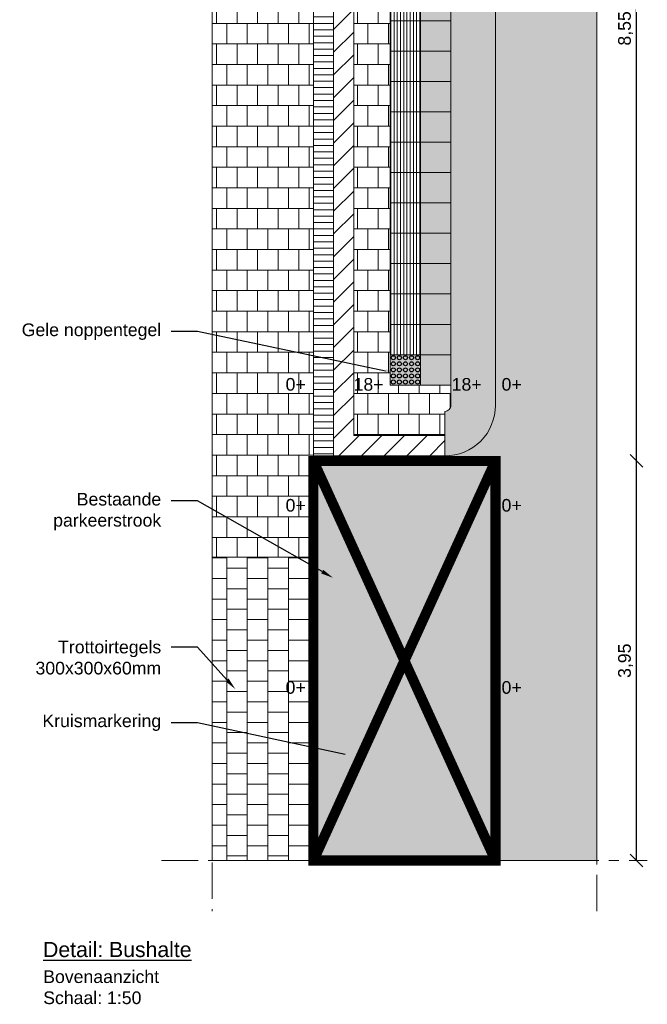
# Model space of a CAD drawing. Header units: metres. Extents: x -1 to 197910, y -70 to 354116.
# Tile 14 of 65: x 33.54 to 39.75, y 28.39 to 38.13. Entities that reach past the tile are written whole.
import ezdxf
from ezdxf import colors
from ezdxf.entities.mleader import LeaderData, LeaderLine
from ezdxf.math import Vec2, Vec3

# ---------------------------------------------------------------- set-up
doc = ezdxf.new("R2010")
doc.units = ezdxf.units.M
doc.header["$PDMODE"] = 1
doc.linetypes.add('ACAD_ISO04W100', pattern=[30, 24, -3, 0, -3])
for name, color, linetype, lineweight in [('N-WE-AL-DETAIL-G', 7, 'Continuous', 9), ('X-XX-AL-AANKLEDING-M', 7, 'Continuous', 18), ('X-XX-AL-AANKLEDING-T25', 7, 'Continuous', 25), ('X-XX-AL-AANKLEDING-T30', 7, 'Continuous', 30)]:
    doc.layers.add(name, color=color, linetype=linetype, lineweight=lineweight)
doc.layers.add('X-XX-AL-DETAIL-G', color=7, linetype='Continuous')
doc.styles.add('NLCS_ISO', font='arial.ttf')
doc.styles.get("Standard").update_dxf_attribs({"font": 'arial.ttf'})
doc.dimstyles.new('NLCS_1-50', dxfattribs={"dimscale": 0.05, "dimtxt": 2.5, "dimasz": 2.5, "dimexe": 1.25, "dimexo": 0.625, "dimtad": 1, "dimtxsty": 'Standard', "dimblk": 'OBLIQUE', "dimcen": 0, "dimse1": 1, "dimse2": 1, "dimadec": 0, "dimazin": 0, "dimtfac": 1, "dimtmove": 0, "dimatfit": 3, "dimfxl": 1, "dimarcsym": 0})

# ---------------------------------------------------------------- blocks, each defined once
blk = doc.blocks.new('_Oblique')
at = {"color": 0, "linetype": 'ByBlock', "lineweight": -2}
blk.add_line((-0.5, -0.5), (0.5, 0.5), dxfattribs=at)
blk = doc.blocks.new('*D129')
at = {"layer": 'Defpoints', "color": 0, "transparency": 16777216}
for p in [(38.245, 33.7645), (39.6374, 33.7645), (38.245, 29.8145)]:
    blk.add_point(p, dxfattribs=at)
at = {"layer": 'X-XX-AL-AANKLEDING-M', "color": 0, "lineweight": -2, "transparency": 16777216}
blk.add_line((39.6374, 29.8145), (39.6374, 33.7645), dxfattribs=at)
at = {"layer": 'X-XX-AL-AANKLEDING-M', "color": 0, "lineweight": -2, "transparency": 16777216, "xscale": 0.125, "yscale": 0.125, "zscale": 0.125}
for p, rotation in [((39.6374, 33.7645), 90), ((39.6374, 29.8145), 270)]:
    blk.add_blockref('_Oblique', p, dxfattribs=dict(at, rotation=rotation))
at = {"layer": 'X-XX-AL-AANKLEDING-M', "color": 0, "transparency": 16777216, "insert": (39.531, 31.7895), "char_height": 0.125, "attachment_point": 5, "rotation": 90}
blk.add_mtext('3,95', dxfattribs=at)
blk = doc.blocks.new('*D130')
at = {"layer": 'Defpoints', "color": 0, "transparency": 16777216}
for p in [(38.245, 42.3145), (39.6374, 42.3145), (38.245, 33.7645)]:
    blk.add_point(p, dxfattribs=at)
at = {"layer": 'X-XX-AL-AANKLEDING-M', "color": 0, "lineweight": -2, "transparency": 16777216}
blk.add_line((39.6374, 33.7645), (39.6374, 42.3145), dxfattribs=at)
at = {"layer": 'X-XX-AL-AANKLEDING-M', "color": 0, "lineweight": -2, "transparency": 16777216, "xscale": 0.125, "yscale": 0.125, "zscale": 0.125}
for p, rotation in [((39.6374, 42.3145), 90), ((39.6374, 33.7645), 270)]:
    blk.add_blockref('_Oblique', p, dxfattribs=dict(at, rotation=rotation))
at = {"layer": 'X-XX-AL-AANKLEDING-M', "color": 0, "transparency": 16777216, "insert": (39.531, 38.0395), "char_height": 0.125, "attachment_point": 5, "rotation": 90}
blk.add_mtext('8,55', dxfattribs=at)

msp = doc.modelspace()

# ---------------------------------------------------------------- hatches: boundary and pattern name
h = msp.add_hatch(color=254)
h.dxf.hatch_style = 1
h.paths.add_polyline_path([(37.505, 38.4145), (37.505, 38.1145), (37.805, 38.1145), (37.805, 38.4145)])
h = msp.add_hatch(color=251)
h.dxf.hatch_style = 1
h.paths.add_polyline_path([(37.805, 38.1145), (37.505, 38.1145), (37.505, 37.8145), (37.805, 37.8145)])
h = msp.add_hatch(color=254)
h.dxf.hatch_style = 1
h.paths.add_polyline_path([(37.805, 37.8145), (37.505, 37.8145), (37.505, 37.5145), (37.805, 37.5145)])
h = msp.add_hatch(color=251)
h.dxf.hatch_style = 1
h.paths.add_polyline_path([(37.805, 37.5145), (37.505, 37.5145), (37.505, 37.2145), (37.805, 37.2145)])
h = msp.add_hatch(color=254)
h.dxf.hatch_style = 1
h.paths.add_polyline_path([(37.505, 37.2145), (37.505, 36.9145), (37.805, 36.9145), (37.805, 37.2145)])
h = msp.add_hatch(color=251)
h.dxf.hatch_style = 1
h.paths.add_polyline_path([(37.805, 36.9145), (37.505, 36.9145), (37.505, 36.6145), (37.805, 36.6145)])
h = msp.add_hatch(color=254)
h.dxf.hatch_style = 1
h.paths.add_polyline_path([(37.805, 36.6145), (37.505, 36.6145), (37.505, 36.3145), (37.805, 36.3145)])
h = msp.add_hatch(color=251)
h.dxf.hatch_style = 1
h.paths.add_polyline_path([(37.805, 36.3145), (37.505, 36.3145), (37.505, 36.0145), (37.805, 36.0145)])
h = msp.add_hatch(color=254)
h.dxf.hatch_style = 1
h.paths.add_polyline_path([(37.505, 36.0145), (37.505, 35.7145), (37.805, 35.7145), (37.805, 36.0145)])
h = msp.add_hatch(color=251)
h.dxf.hatch_style = 1
h.paths.add_polyline_path([(37.805, 35.7145), (37.505, 35.7145), (37.505, 35.4145), (37.805, 35.4145)])
h = msp.add_hatch(color=254)
h.dxf.hatch_style = 1
h.paths.add_polyline_path([(37.805, 35.4145), (37.505, 35.4145), (37.505, 35.1145), (37.805, 35.1145)])
h = msp.add_hatch(color=251)
h.dxf.hatch_style = 1
h.paths.add_polyline_path([(37.805, 35.1145), (37.505, 35.1145), (37.505, 34.8145), (37.805, 34.8145)])
h = msp.add_hatch(color=254)
h.dxf.hatch_style = 1
h.paths.add_polyline_path([(37.505, 34.8145), (37.505, 34.5145), (37.805, 34.5145), (37.805, 34.8145)])
at = {"layer": 'N-WE-AL-DETAIL-G'}
h = msp.add_hatch(color=253, dxfattribs=at)
h.dxf.hatch_style = 1
edge = h.paths.add_edge_path()
edge.add_line((38.245, 47.1145), (39.245, 47.1145))
edge.add_line((39.245, 47.1145), (39.245, 29.8145))
edge.add_line((39.245, 29.8145), (36.445, 29.8145))
edge.add_line((36.445, 29.8145), (36.445, 33.8145))
edge.add_line((36.445, 33.8145), (37.745, 33.8145))
edge.add_arc((37.745, 34.3145), 0.5, 270, 360)
edge.add_line((38.245, 34.3145), (38.245, 46.1145))
edge.add_line((38.245, 46.1145), (36.445, 46.1145))
edge.add_line((36.445, 46.1145), (36.445, 47.1145))
edge.add_line((36.445, 47.1145), (38.245, 47.1145))
h = msp.add_hatch(dxfattribs=at)
h.set_pattern_fill('AR-B88', color=252, scale=0.001)
h.set_pattern_definition([(0, (-1.8, -1.53514), (0, 0.2032), []), (90, (-1.8, -1.53514), (-0.1016, 0.2032), [0.2032, -0.2032])])
h.paths.add_polyline_path([(35.445, 46.1145), (35.445, 32.8145), (36.445, 32.8145), (36.445, 46.1145)])
h = msp.add_hatch(dxfattribs=at)
h.set_pattern_fill('ANSI31', color=252, scale=0.02, angle=315)
h.set_pattern_definition([(0, (0, -1.535137), (1e-17, 0.0635), [])])
h.paths.add_polyline_path([(36.645, 44.3145), (36.445, 44.3145), (36.445, 33.8145), (36.645, 33.8145)])
h = msp.add_hatch(dxfattribs=at)
h.set_pattern_fill('ANSI31', color=252, scale=0.05)
h.set_pattern_definition([(45, (0, -1.53514), (-0.1122532, 0.1122532), [])])
h.paths.add_polyline_path([(37.745, 33.8145), (37.745, 34.0145), (36.845, 34.0145), (36.845, 42.3145), (36.645, 42.3145), (36.645, 33.8145)])
h = msp.add_hatch(dxfattribs=at)
h.set_pattern_fill('AR-B88', color=252, scale=0.001)
h.set_pattern_definition([(0, (0, -1.53514), (0, 0.2032), []), (90, (0, -1.53514), (-0.1016, 0.2032), [0.2032, -0.2032])])
edge = h.paths.add_edge_path()
edge.add_line((36.845, 42.3145), (37.205, 42.3145))
edge.add_line((37.205, 42.3145), (37.205, 34.5145))
edge.add_line((37.205, 34.5145), (37.805, 34.5145))
edge.add_line((37.805, 34.5145), (37.805, 34.3145))
edge.add_arc((37.745, 34.3145), 0.06, 270, 360, ccw=False)
edge.add_line((37.745, 34.2545), (37.745, 34.0145))
edge.add_line((37.745, 34.0145), (36.845, 34.0145))
edge.add_line((36.845, 34.0145), (36.845, 34.5145))
edge.add_line((36.845, 34.5145), (36.845, 42.3145))
h = msp.add_hatch(color=252, dxfattribs=at)
h.dxf.hatch_style = 1
h.paths.add_polyline_path([(38.245, 42.3145), (37.805, 42.3145), (37.805, 42.0145), (37.805, 41.7145), (37.805, 41.4145), (37.805, 41.1145), (37.805, 40.8145), (37.805, 40.5145), (37.805, 40.2145), (37.805, 39.9145), (37.805, 39.6145), (37.805, 39.3145), (37.805, 39.0145), (37.805, 38.7145), (37.805, 38.4145), (37.805, 38.1145), (37.805, 37.8145), (37.805, 37.5145), (37.805, 37.2145), (37.805, 36.9145), (37.805, 36.6145), (37.805, 36.3145), (37.805, 36.0145), (37.805, 35.7145), (37.805, 35.4145), (37.805, 35.1145), (37.805, 34.8145), (37.805, 34.5145), (37.805, 34.3145, -0.414214), (37.745, 34.2545), (37.745, 33.8145, 0.414214), (38.245, 34.3145)])
h = msp.add_hatch(dxfattribs=at)
h.set_pattern_fill('ANSI31', color=11, scale=0.01, angle=45)
h.paths.add_polyline_path([(37.205, 38.4145), (37.205, 38.1145), (37.505, 38.1145), (37.505, 38.4145)])
h = msp.add_hatch(dxfattribs=at)
h.set_pattern_fill('ANSI31', color=11, scale=0.01, angle=45)
h.paths.add_polyline_path([(37.205, 38.1145), (37.205, 37.8145), (37.505, 37.8145), (37.505, 38.1145)])
h = msp.add_hatch(dxfattribs=at)
h.set_pattern_fill('ANSI31', color=11, scale=0.01, angle=45)
h.paths.add_polyline_path([(37.205, 37.8145), (37.205, 37.5145), (37.505, 37.5145), (37.505, 37.8145)])
h = msp.add_hatch(dxfattribs=at)
h.set_pattern_fill('ANSI31', color=11, scale=0.01, angle=45)
h.paths.add_polyline_path([(37.205, 37.5145), (37.205, 37.2145), (37.505, 37.2145), (37.505, 37.5145)])
h = msp.add_hatch(dxfattribs=at)
h.set_pattern_fill('ANSI31', color=11, scale=0.01, angle=45)
h.paths.add_polyline_path([(37.205, 37.2145), (37.205, 36.9145), (37.505, 36.9145), (37.505, 37.2145)])
h = msp.add_hatch(dxfattribs=at)
h.set_pattern_fill('ANSI31', color=11, scale=0.01, angle=45)
h.paths.add_polyline_path([(37.205, 36.9145), (37.205, 36.6145), (37.505, 36.6145), (37.505, 36.9145)])
h = msp.add_hatch(dxfattribs=at)
h.set_pattern_fill('ANSI31', color=11, scale=0.01, angle=45)
h.paths.add_polyline_path([(37.205, 36.6145), (37.205, 36.3145), (37.505, 36.3145), (37.505, 36.6145)])
h = msp.add_hatch(dxfattribs=at)
h.set_pattern_fill('ANSI31', color=11, scale=0.01, angle=45)
h.paths.add_polyline_path([(37.205, 36.3145), (37.205, 36.0145), (37.505, 36.0145), (37.505, 36.3145)])
h = msp.add_hatch(dxfattribs=at)
h.set_pattern_fill('ANSI31', color=11, scale=0.01, angle=45)
h.paths.add_polyline_path([(37.205, 36.0145), (37.205, 35.7145), (37.505, 35.7145), (37.505, 36.0145)])
h = msp.add_hatch(dxfattribs=at)
h.set_pattern_fill('ANSI31', color=11, scale=0.01, angle=45)
h.paths.add_polyline_path([(37.205, 35.7145), (37.205, 35.4145), (37.505, 35.4145), (37.505, 35.7145)])
h = msp.add_hatch(dxfattribs=at)
h.set_pattern_fill('ANSI31', color=11, scale=0.01, angle=45)
h.paths.add_polyline_path([(37.205, 35.4145), (37.205, 35.1145), (37.505, 35.1145), (37.505, 35.4145)])
h = msp.add_hatch(dxfattribs=at)
h.set_pattern_fill('ANSI31', color=11, scale=0.01, angle=45)
h.paths.add_polyline_path([(37.205, 35.1145), (37.205, 34.8145), (37.505, 34.8145), (37.505, 35.1145)])
h = msp.add_hatch(dxfattribs=at)
h.set_pattern_fill('AR-B88', color=252, scale=0.001, angle=90)
h.set_pattern_definition([(90, (-1.8, -1.53514), (-0.2032, 1e-17), []), (180, (-1.8, -1.53514), (-0.2032, -0.1016), [0.2032, -0.2032])])
h.paths.add_polyline_path([(36.445, 29.8145), (36.445, 32.8145), (35.445, 32.8145), (35.445, 29.8145)])
at = {"layer": 'X-XX-AL-DETAIL-G'}
h = msp.add_hatch(color=42, dxfattribs=at)
h.dxf.hatch_style = 1
h.paths.add_polyline_path([(37.205, 34.8145), (37.505, 34.8145), (37.505, 34.5145), (37.205, 34.5145)])

# ---------------------------------------------------------------- linework, layer by layer
at = {"layer": 'N-WE-AL-DETAIL-G', "linetype": 'ACAD_ISO04W100', "ltscale": 0.015}
for points in [[(35.445, 47.6145), (35.445, 29.3145)], [(39.245, 29.3145), (39.245, 47.6145)], [(34.945, 29.8145), (39.745, 29.8145)]]:
    msp.add_lwpolyline(points, dxfattribs=at)
at = {"layer": 'N-WE-AL-DETAIL-G', "color": 252}
msp.add_lwpolyline([(35.445, 47.1145), (35.445, 29.8145), (36.445, 29.8145), (36.445, 46.1145), (36.845, 46.1145), (36.845, 45.8145), (38.245, 45.8145), (38.245, 47.1145)], close=True, dxfattribs=at)
at = {"layer": 'N-WE-AL-DETAIL-G'}
msp.add_lwpolyline([(38.245, 47.1145), (39.245, 47.1145), (39.245, 29.8145), (36.445, 29.8145), (36.445, 33.8145), (37.745, 33.8145, 0.414214), (38.245, 34.3145), (38.245, 46.1145), (36.445, 46.1145), (36.445, 47.1145)], format="xyb", close=True, dxfattribs=at)
for points in [[(36.445, 33.8145), (36.445, 44.3145)], [(36.645, 33.8217), (36.645, 44.3145)], [(36.845, 34.0145), (36.845, 42.3145)], [(37.745, 34.2545), (37.745, 33.8145)], [(37.745, 34.0145), (36.845, 34.0145)]]:
    msp.add_lwpolyline(points, dxfattribs=at)
for points in [[(36.445, 33.8145), (37.745, 33.8145, 0.414214), (38.245, 34.3145), (38.245, 42.3145)], [(37.745, 34.2545, 0.414214), (37.805, 34.3145), (37.805, 42.3145)]]:
    msp.add_lwpolyline(points, format="xyb", dxfattribs=at)
for points in [[(37.505, 38.1145), (37.505, 38.4145), (37.205, 38.4145), (37.205, 38.1145)], [(37.805, 38.1145), (37.805, 38.4145), (37.505, 38.4145), (37.505, 38.1145)], [(37.505, 37.8145), (37.505, 38.1145), (37.205, 38.1145), (37.205, 37.8145)], [(37.805, 37.8145), (37.805, 38.1145), (37.505, 38.1145), (37.505, 37.8145)], [(37.505, 37.5145), (37.505, 37.8145), (37.205, 37.8145), (37.205, 37.5145)], [(37.805, 37.5145), (37.805, 37.8145), (37.505, 37.8145), (37.505, 37.5145)], [(37.505, 37.2145), (37.505, 37.5145), (37.205, 37.5145), (37.205, 37.2145)], [(37.805, 37.2145), (37.805, 37.5145), (37.505, 37.5145), (37.505, 37.2145)], [(37.505, 36.9145), (37.505, 37.2145), (37.205, 37.2145), (37.205, 36.9145)], [(37.805, 36.9145), (37.805, 37.2145), (37.505, 37.2145), (37.505, 36.9145)], [(37.505, 36.6145), (37.505, 36.9145), (37.205, 36.9145), (37.205, 36.6145)], [(37.805, 36.6145), (37.805, 36.9145), (37.505, 36.9145), (37.505, 36.6145)], [(37.505, 36.3145), (37.505, 36.6145), (37.205, 36.6145), (37.205, 36.3145)], [(37.805, 36.3145), (37.805, 36.6145), (37.505, 36.6145), (37.505, 36.3145)], [(37.505, 36.0145), (37.505, 36.3145), (37.205, 36.3145), (37.205, 36.0145)], [(37.805, 36.0145), (37.805, 36.3145), (37.505, 36.3145), (37.505, 36.0145)], [(37.505, 35.7145), (37.505, 36.0145), (37.205, 36.0145), (37.205, 35.7145)], [(37.805, 35.7145), (37.805, 36.0145), (37.505, 36.0145), (37.505, 35.7145)], [(37.505, 35.4145), (37.505, 35.7145), (37.205, 35.7145), (37.205, 35.4145)], [(37.805, 35.4145), (37.805, 35.7145), (37.505, 35.7145), (37.505, 35.4145)], [(37.505, 35.1145), (37.505, 35.4145), (37.205, 35.4145), (37.205, 35.1145)], [(37.805, 35.1145), (37.805, 35.4145), (37.505, 35.4145), (37.505, 35.1145)], [(37.505, 34.8145), (37.505, 35.1145), (37.205, 35.1145), (37.205, 34.8145)], [(37.805, 34.8145), (37.805, 35.1145), (37.505, 35.1145), (37.505, 34.8145)], [(37.505, 34.5145), (37.505, 34.8145), (37.205, 34.8145), (37.205, 34.5145)], [(37.805, 34.5145), (37.805, 34.8145), (37.505, 34.8145), (37.505, 34.5145)]]:
    msp.add_lwpolyline(points, close=True, dxfattribs=at)
at = {"layer": 'N-WE-AL-DETAIL-G', "const_width": 0.1}
msp.add_lwpolyline([(38.245, 29.8145), (38.245, 33.7645), (36.445, 33.7645), (36.445, 29.8145)], close=True, dxfattribs=at)
for points in [[(38.245, 29.8145), (36.445, 33.7645)], [(38.245, 33.7645), (36.445, 29.8145)]]:
    msp.add_lwpolyline(points, dxfattribs=at)
at = {"layer": 'N-WE-AL-DETAIL-G', "color": 252}
msp.add_lwpolyline([(36.445, 32.8145), (35.445, 32.8145)], dxfattribs=at)
at = {"layer": 'X-XX-AL-DETAIL-G', "color": 252}
for centre in [(37.235, 34.7845), (37.295, 34.7845), (37.355, 34.7845), (37.415, 34.7845), (37.475, 34.7845), (37.235, 34.7245), (37.235, 34.6645), (37.295, 34.7245), (37.295, 34.6645), (37.355, 34.7245), (37.355, 34.6645), (37.415, 34.7245), (37.415, 34.6645), (37.475, 34.7245), (37.475, 34.6645), (37.235, 34.6045), (37.235, 34.5445), (37.295, 34.6045), (37.295, 34.5445), (37.355, 34.6045), (37.355, 34.5445), (37.415, 34.6045), (37.415, 34.5445), (37.475, 34.6045), (37.475, 34.5445)]:
    msp.add_circle(centre, 0.02, dxfattribs=at)

# ---------------------------------------------------------------- texts
at = {"layer": 'X-XX-AL-AANKLEDING-T25', "char_height": 0.125, "attachment_point": 3, "style": 'NLCS_ISO'}
for s, insert in [('0+', (36.3693, 34.5839)), ('18+', (37.1388, 34.5839)), ('18+', (38.108, 34.5839)), ('0+', (38.5038, 34.5839)), ('0+', (36.3693, 33.3884)), ('0+', (38.5038, 33.3884)), ('0+', (36.3693, 31.588)), ('0+', (38.5038, 31.588))]:
    msp.add_mtext(s, dxfattribs=dict(at, insert=insert))
at = {"layer": 'X-XX-AL-AANKLEDING-T25', "insert": (33.775, 28.7289), "char_height": 0.125, "width": 0.975693, "attachment_point": 1, "style": 'NLCS_ISO'}
msp.add_mtext('Bovenaanzicht\\PSchaal: 1:50', dxfattribs=at)
at = {"layer": 'X-XX-AL-AANKLEDING-T30', "style": 'NLCS_ISO'}
msp.add_text('%%UDetail: Bushalte', height=0.15, dxfattribs=at).set_placement((33.7737, 28.8601))

# ---------------------------------------------------------------- dimensions: what is measured, and where the dimension line sits
at = {"layer": 'X-XX-AL-AANKLEDING-M'}
for base, p1, p2, picture, middle in [((39.6374, 42.3145), (38.245, 33.7645), (38.245, 42.3145), '*D130', (39.531, 38.0395)), ((39.6374, 33.7645), (38.245, 29.8145), (38.245, 33.7645), '*D129', (39.531, 31.7895))]:
    dim = msp.add_linear_dim(base=base, p1=p1, p2=p2, angle=90, dimstyle='NLCS_1-50', override={"dimzin": 0}, dxfattribs=at)
    dim.commit()
    dim.dimension.update_dxf_attribs({"geometry": picture, "text_midpoint": middle})

# ---------------------------------------------------------------- leaders
at = {"layer": 'X-XX-AL-AANKLEDING-T25'}
ml = msp.add_multileader_mtext('Standard', dxfattribs=at)
ml.set_content('Gele noppentegel', color=256, style='NLCS_ISO')
ml.set_leader_properties()
ml.build(insert=Vec2(0, 0))
ml.multileader.update_dxf_attribs({"arrow_head_size": 0.125})
ctx = ml.context
ctx.base_point, ctx.char_height, ctx.arrow_head_size, ctx.landing_gap_size, ctx.plane_origin = Vec3(33.4838, 35.0423), 0.125, 0.125, 0.1, Vec3(34.991, 34.4495)
ctx.text_align_type = 2
notes = []
notes.append((ctx, [(1, (1, 1, 0), (35.3003, 35.0423), (-1, 0), 0.2593, [(0, [(37.2805, 34.6263)], 0, [])])]))
ctx.mtext.insert, ctx.mtext.alignment, ctx.mtext.flow_direction = Vec3(34.941, 35.1231), 3, 5
ml = msp.add_multileader_mtext('Standard', dxfattribs=at)
ml.set_content('Bestaande \\Pparkeerstrook', color=256, style='NLCS_ISO')
ml.set_leader_properties()
ml.build(insert=Vec2(0, 0))
ml.multileader.update_dxf_attribs({"arrow_head_size": 0.125})
ctx = ml.context
ctx.base_point, ctx.char_height, ctx.arrow_head_size, ctx.landing_gap_size, ctx.plane_origin = Vec3(33.7856, 33.3691), 0.125, 0.125, 0.1, Vec3(34.991, 32.7763)
ctx.text_align_type = 2
notes.append((ctx, [(1, (1, 1, 0), (35.3003, 33.3691), (-1, 0), 0.2593, [(0, [(36.6406, 32.6085)], 0, [])])]))
ctx.mtext.insert, ctx.mtext.alignment, ctx.mtext.flow_direction = Vec3(34.941, 33.4489), 3, 5
ml = msp.add_multileader_mtext('Standard', dxfattribs=at)
ml.set_content('Trottoirtegels\\P300x300x60mm', color=256, style='NLCS_ISO')
ml.set_leader_properties()
ml.build(insert=Vec2(0, 0))
ml.multileader.update_dxf_attribs({"arrow_head_size": 0.125})
ctx = ml.context
ctx.base_point, ctx.char_height, ctx.arrow_head_size, ctx.landing_gap_size, ctx.plane_origin = Vec3(33.6171, 31.9238), 0.125, 0.125, 0.1, Vec3(34.991, 31.331)
ctx.text_align_type = 2
notes.append((ctx, [(1, (1, 1, 0), (35.3003, 31.9238), (-1, 0), 0.2593, [(0, [(35.6746, 31.5078)], 0, [])])]))
ctx.mtext.insert, ctx.mtext.alignment, ctx.mtext.flow_direction = Vec3(34.941, 31.9874), 3, 5
ml = msp.add_multileader_mtext('Standard', dxfattribs=at)
ml.set_content('Kruismarkering', color=256, style='NLCS_ISO')
ml.set_leader_properties()
ml.build(insert=Vec2(0, 0))
ml.multileader.update_dxf_attribs({"arrow_head_size": 0.125})
ctx = ml.context
ctx.base_point, ctx.char_height, ctx.arrow_head_size, ctx.landing_gap_size, ctx.plane_origin = Vec3(33.6913, 31.177), 0.125, 0.125, 0.1, Vec3(34.991, 30.5842)
ctx.text_align_type = 2
notes.append((ctx, [(1, (1, 1, 0), (35.3003, 31.177), (-1, 0), 0.2593, [(0, [(36.8818, 30.8352)], 0, [])])]))
ctx.mtext.insert, ctx.mtext.alignment, ctx.mtext.flow_direction = Vec3(34.941, 31.2579), 3, 5
for ctx, leaders in notes:
    for number, flags, end, landing, length, lines in leaders:
        leader = LeaderData()
        leader.index, (leader.has_last_leader_line, leader.has_dogleg_vector, leader.attachment_direction) = number, flags
        leader.last_leader_point, leader.dogleg_vector, leader.dogleg_length = Vec3(end), Vec3(landing), length
        for number, points, colour, breaks in lines:
            line = LeaderLine()
            line.index, line.vertices, line.color, line.breaks = number, Vec3.list(points), colors.encode_raw_color(colour), breaks
            leader.lines.append(line)
        ctx.leaders.append(leader)

doc.saveas('drawing.dxf')
